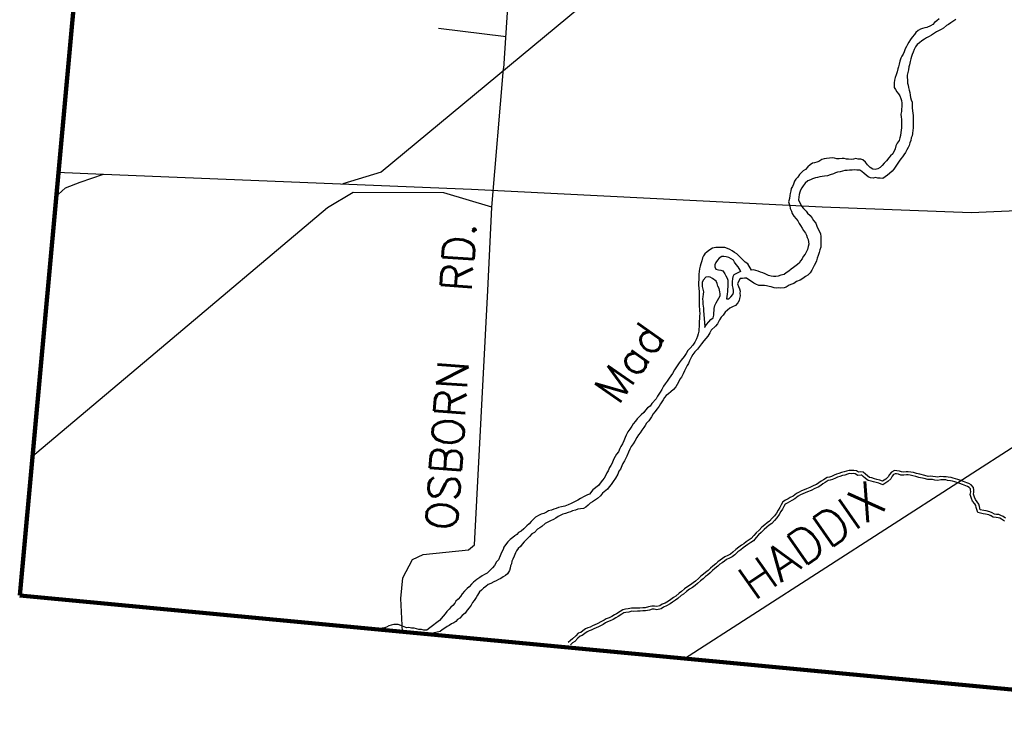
# Model space of a CAD drawing. Header units: feet. Extents: x 1615653 to 1618118, y 708897 to 711917.
# Tile 5 of 183: x 1618041.95 to 1618048.14, y 710516.72 to 710521.05. Entities that reach past the tile are written whole.
import ezdxf

# ---------------------------------------------------------------- set-up
doc = ezdxf.new("R2010")
doc.units = ezdxf.units.FT
doc.header["$LTSCALE"] = 20
doc.header["$MEASUREMENT"] = 0
doc.layers.add('30_COUNTY_BORDER', color=6, linetype='Continuous', lineweight=100)
for name, color, linetype in [('35_INTERSTATE_ROADS', 130, 'Continuous'), ('36_MAJOR_ROADS', 130, 'Continuous'), ('37_MINOR_ROADS', 130, 'Continuous'), ('58_MAJOR_WATER', 170, 'Continuous'), ('59_WATER_NAMES', 130, 'Continuous'), ('ROAD-TEXT', 2, 'Continuous')]:
    doc.layers.add(name, color=color, linetype=linetype)
doc.styles.get("Standard").update_dxf_attribs({"font": 'simplex.shx'})

msp = doc.modelspace()

# ---------------------------------------------------------------- linework, layer by layer
at = {"layer": '30_COUNTY_BORDER', "linetype": 'Continuous'}
for points in [[(1618042.36197, 710521.90338), (1618041.95161, 710517.43787)], [(1618042.36197, 710521.90338), (1618041.95161, 710517.43787)], [(1618041.95161, 710517.43787), (1618049.4893, 710516.72237)], [(1618041.95161, 710517.43787), (1618049.4893, 710516.72237)]]:
    msp.add_lwpolyline(points, dxfattribs=at)
at = {"layer": '35_INTERSTATE_ROADS', "linetype": 'Continuous'}
for points in [[(1618042.18498, 710520.0977), (1618042.4785, 710520.08379)], [(1618042.2399, 710519.99756), (1618042.33113, 710520.03365)], [(1618042.33113, 710520.03365), (1618042.4785, 710520.08379)], [(1618042.4785, 710520.08379), (1618044.7924, 710519.99054)], [(1618042.17016, 710519.93644), (1618042.2399, 710519.99756)], [(1618044.7924, 710519.99054), (1618046.99501, 710519.87824)], [(1618047.9334, 710519.84415), (1618049.45628, 710519.91133)], [(1618046.99501, 710519.87824), (1618047.9334, 710519.84415)]]:
    msp.add_lwpolyline(points, dxfattribs=at)
at = {"layer": '36_MAJOR_ROADS', "linetype": 'Continuous'}
for points in [[(1618048.31817, 710523.11522), (1618046.83282, 710522.11357), (1618046.28344, 710521.7211), (1618045.54358, 710521.19237), (1618044.22378, 710520.0961), (1618043.98216, 710520.02337)], [(1618044.91915, 710519.87805), (1618044.99308, 710520.74826)], [(1618044.91915, 710519.87805), (1618044.61873, 710519.96627), (1618044.04794, 710519.96907), (1618043.88558, 710519.87315), (1618042.80234, 710518.96001), (1618042.01976, 710518.3001)], [(1618044.35889, 710517.20925), (1618044.34784, 710517.41917), (1618044.35972, 710517.54794), (1618044.42018, 710517.66245), (1618044.4876, 710517.69594), (1618044.77383, 710517.72486), (1618044.81129, 710517.75533), (1618044.89522, 710519.35266), (1618044.91915, 710519.87805)], [(1618046.13021, 710517.04111), (1618048.27816, 710518.42336), (1618048.70775, 710518.69981), (1618049.83259, 710518.66493), (1618050.57674, 710518.75883), (1618050.9889, 710518.52942), (1618051.41051, 710518.48233), (1618052.13485, 710518.47685), (1618052.68485, 710518.48279), (1618052.84583, 710518.42172), (1618053.38939, 710518.34508)]]:
    msp.add_lwpolyline(points, dxfattribs=at)
at = {"layer": '37_MINOR_ROADS', "linetype": 'Continuous'}
for points in [[(1618044.63145, 710522.55803), (1618044.50145, 710521.23203), (1618045.01935, 710521.16562), (1618044.99308, 710520.74826)], [(1618045.00973, 710520.94648), (1618044.58411, 710521.00023)]]:
    msp.add_lwpolyline(points, dxfattribs=at)
at = {"layer": '58_MAJOR_WATER', "linetype": 'Continuous'}
for points in [[(1618047.73178, 710521.0596), (1618047.71653, 710521.0468), (1618047.70233, 710521.03705), (1618047.69208, 710521.0242), (1618047.67693, 710521.01645), (1618047.65368, 710521.00585), (1618047.64063, 710521.0031), (1618047.62753, 710521.0003), (1618047.61443, 710520.99555), (1618047.60028, 710520.98775), (1618047.58498, 710520.974), (1618047.57573, 710520.96115), (1618047.56243, 710520.94435), (1618047.55213, 710520.9295), (1618047.54178, 710520.91265), (1618047.53253, 710520.89875), (1618047.52528, 710520.88585), (1618047.51798, 710520.87095), (1618047.51063, 710520.85205), (1618047.50443, 710520.83915), (1618047.49713, 710520.82525), (1618047.49088, 710520.8123), (1618047.48458, 710520.7944), (1618047.47918, 710520.77445), (1618047.47488, 710520.75845), (1618047.47068, 710520.7455), (1618047.46833, 710520.7265), (1618047.46198, 710520.7086), (1618047.45463, 710520.69065), (1618047.45138, 710520.6757), (1618047.44908, 710520.6587), (1618047.44778, 710520.6437), (1618047.44953, 710520.6296), (1618047.45628, 710520.61545), (1618047.46508, 710520.60225), (1618047.47688, 710520.589), (1618047.48363, 710520.57585), (1618047.49038, 710520.5607), (1618047.49418, 710520.5476), (1618047.49783, 710520.5295), (1618047.49748, 710520.51045), (1618047.49518, 710520.49245)], [(1618047.83693, 710521.05665), (1618047.81768, 710521.043), (1618047.80448, 710521.0342), (1618047.79028, 710521.02445), (1618047.77713, 710521.01765), (1618047.75978, 710521.00095), (1618047.74463, 710520.9932), (1618047.73048, 710520.9864), (1618047.71533, 710520.97865), (1618047.70213, 710520.9699), (1618047.68288, 710520.9582), (1618047.66868, 710520.94945), (1618047.65253, 710520.9417), (1618047.63933, 710520.93195), (1618047.62213, 710520.9222), (1618047.60688, 710520.91045), (1618047.59263, 710520.8987), (1618047.58238, 710520.88385), (1618047.57408, 710520.86795), (1618047.56773, 710520.85), (1618047.56248, 710520.8371), (1618047.55823, 710520.82415), (1618047.55293, 710520.8082), (1618047.54968, 710520.7932), (1618047.54528, 710520.77225), (1618047.54103, 710520.7583), (1618047.53868, 710520.73925), (1618047.53438, 710520.7223), (1618047.53108, 710520.70535), (1618047.52983, 710520.6923), (1618047.53153, 710520.67625), (1618047.53318, 710520.65615), (1618047.53593, 710520.6431), (1618047.53968, 710520.628), (1618047.54243, 710520.6129), (1618047.54618, 710520.5978), (1618047.54888, 710520.5817), (1618047.55158, 710520.5656), (1618047.55633, 710520.5505), (1618047.56108, 710520.53635), (1618047.56178, 710520.5203), (1618047.56248, 710520.50125), (1618047.56413, 710520.4832), (1618047.56688, 710520.4681), (1618047.56858, 710520.45305), (1618047.56833, 710520.438), (1618047.56803, 710520.42195), (1618047.56868, 710520.4019)], [(1618047.49518, 710520.49245), (1618047.49388, 710520.47745), (1618047.49158, 710520.46045), (1618047.49228, 710520.4434), (1618047.49403, 710520.4303), (1618047.49473, 710520.41225), (1618047.49438, 710520.3942), (1618047.49508, 710520.37615), (1618047.49278, 710520.36015), (1618047.49053, 710520.34515), (1618047.48823, 710520.32815), (1618047.48493, 710520.3132), (1618047.47963, 710520.29625), (1618047.46728, 710520.27845), (1618047.45998, 710520.2615), (1618047.45463, 710520.24455), (1618047.44003, 710520.21175), (1618047.42478, 710520.199), (1618047.41553, 710520.18615), (1618047.40113, 710520.16735), (1618047.38488, 710520.1526), (1618047.37258, 710520.1388), (1618047.36033, 710520.126), (1618047.34518, 710520.11825), (1618047.32903, 710520.1135), (1618047.31508, 710520.1168), (1618047.29823, 710520.1261), (1618047.28148, 710520.14245), (1618047.26773, 710520.15875), (1618047.25198, 710520.17405), (1618047.23903, 710520.1783), (1618047.22303, 710520.1786), (1618047.20803, 710520.18185), (1618047.19298, 710520.17915), (1618047.17993, 710520.17735), (1618047.16188, 710520.1787), (1618047.14888, 710520.1789), (1618047.13493, 710520.1822), (1618047.12188, 710520.1824), (1618047.10278, 710520.17975), (1618047.08878, 710520.18), (1618047.07383, 710520.1853), (1618047.06083, 710520.18655), (1618047.04178, 710520.18485), (1618047.02368, 710520.1822), (1618047.00963, 710520.18045), (1618046.99453, 710520.1757), (1618046.97528, 710520.164), (1618046.96218, 710520.16025), (1618046.94808, 710520.1565), (1618046.93498, 710520.1527), (1618046.92083, 710520.14395), (1618046.90653, 710520.13015), (1618046.89023, 710520.11445), (1618046.87703, 710520.10465), (1618046.85458, 710520.082), (1618046.84228, 710520.0662), (1618046.83103, 710520.05335), (1618046.82273, 710520.03945), (1618046.81543, 710520.02255), (1618046.80913, 710520.00765), (1618046.80188, 710519.99475), (1618046.79863, 710519.97875), (1618046.79433, 710519.9638), (1618046.79208, 710519.9508), (1618046.78973, 710519.9308), (1618046.78748, 710519.9168), (1618046.78533, 710519.9098)], [(1618047.56868, 710520.4019), (1618047.56843, 710520.38685), (1618047.56818, 710520.37385), (1618047.56593, 710520.35985), (1618047.56358, 710520.33985), (1618047.56128, 710520.32485), (1618047.55603, 710520.3119), (1618047.55273, 710520.29595), (1618047.54748, 710520.281), (1618047.54218, 710520.26505), (1618047.53693, 710520.2511), (1618047.52863, 710520.2372), (1618047.51933, 710520.22135), (1618047.51008, 710520.2065), (1618047.50078, 710520.1926), (1618047.49153, 710520.17975), (1618047.48028, 710520.1669), (1618047.47203, 710520.15405), (1618047.46378, 710520.14115), (1618047.45558, 710520.12825), (1618047.44733, 710520.1154), (1618047.43508, 710520.1026), (1618047.41978, 710520.0878), (1618047.40658, 710520.07905), (1618047.39238, 710520.06825), (1618047.37813, 710520.0565), (1618047.36113, 710520.0588), (1618047.34613, 710520.0601), (1618047.33213, 710520.06335), (1618047.31708, 710520.0596), (1618047.29903, 710520.06095), (1618047.28613, 710520.0682), (1618047.27228, 710520.07745), (1618047.25943, 710520.0877), (1618047.24568, 710520.102), (1618047.23178, 710520.10925), (1618047.21478, 710520.10955), (1618047.19873, 710520.11085), (1618047.18473, 710520.1101), (1618047.16768, 710520.1094), (1618047.15263, 710520.1077), (1618047.13858, 710520.10695), (1618047.12443, 710520.1022), (1618047.10938, 710520.09845), (1618047.09328, 710520.09675), (1618047.08018, 710520.09195), (1618047.06708, 710520.08615), (1618047.04588, 710520.07955), (1618047.02978, 710520.0738), (1618047.01068, 710520.07215), (1618046.99563, 710520.0704), (1618046.98158, 710520.06865), (1618046.96748, 710520.0639), (1618046.95438, 710520.06115), (1618046.93623, 710520.05445), (1618046.92213, 710520.0497), (1618046.90693, 710520.04195), (1618046.88968, 710520.02725), (1618046.87733, 710520.0114), (1618046.86808, 710519.99855), (1618046.85983, 710519.98365), (1618046.85558, 710519.9707), (1618046.85233, 710519.95675), (1618046.84903, 710519.94075), (1618046.84668, 710519.92275)], [(1618046.84668, 710519.92275), (1618046.86703, 710519.8833), (1618046.87778, 710519.86805), (1618046.89453, 710519.8517), (1618046.90428, 710519.8385), (1618046.92008, 710519.8242), (1618046.93383, 710519.8089), (1618046.94258, 710519.7937), (1618046.95528, 710519.77745), (1618046.96193, 710519.75725), (1618046.96868, 710519.7421), (1618046.97838, 710519.7239), (1618046.98513, 710519.7087), (1618046.98788, 710519.69365), (1618046.98853, 710519.6766), (1618046.98728, 710519.66055), (1618046.98693, 710519.64255), (1618046.98663, 710519.6255), (1618046.98233, 710519.60955), (1618046.97703, 710519.5916), (1618046.97068, 710519.57365), (1618046.96533, 710519.5557), (1618046.96108, 710519.54075), (1618046.95478, 710519.5258), (1618046.94648, 710519.51095), (1618046.94028, 710519.498), (1618046.93198, 710519.48215), (1618046.92063, 710519.4653), (1618046.90533, 710519.45055), (1618046.89113, 710519.44075), (1618046.87388, 710519.42805), (1618046.85768, 710519.4193), (1618046.83448, 710519.4097), (1618046.81823, 710519.39795), (1618046.80513, 710519.3932), (1618046.78898, 710519.38645), (1618046.77073, 710519.37475), (1618046.75663, 710519.371), (1618046.73653, 710519.36835), (1618046.72353, 710519.3706), (1618046.70748, 710519.3689), (1618046.69448, 710519.37015), (1618046.67558, 710519.3765), (1618046.66258, 710519.37875), (1618046.64563, 710519.38205), (1618046.63263, 710519.3843), (1618046.61758, 710519.38455), (1618046.59758, 710519.3859), (1618046.57868, 710519.3943), (1618046.56578, 710519.40055), (1618046.55093, 710519.4098), (1618046.53608, 710519.4211), (1618046.52123, 710519.4304), (1618046.50823, 710519.43165), (1618046.49518, 710519.42985), (1618046.48113, 710519.4291), (1618046.46978, 710519.4103), (1618046.46353, 710519.39635), (1618046.46923, 710519.3792), (1618046.47693, 710519.36305), (1618046.47973, 710519.34995), (1618046.47948, 710519.33695), (1618046.48018, 710519.31985), (1618046.47688, 710519.3039), (1618046.47463, 710519.2909), (1618046.46633, 710519.275), (1618046.45203, 710519.25825), (1618046.43183, 710519.25055), (1618046.41468, 710519.24285), (1618046.40038, 710519.2291), (1618046.38718, 710519.2173), (1618046.37283, 710519.1995), (1618046.36053, 710519.1857), (1618046.35123, 710519.16985), (1618046.33878, 710519.145), (1618046.32648, 710519.1302), (1618046.29793, 710519.10365), (1618046.29063, 710519.0877), (1618046.27723, 710519.0669), (1618046.26498, 710519.0521), (1618046.25263, 710519.0363), (1618046.23728, 710519.0175), (1618046.22398, 710519.0017), (1618046.21168, 710518.9859), (1618046.19633, 710518.96815), (1618046.18303, 710518.95235), (1618046.17473, 710518.93745), (1618046.16848, 710518.9235), (1618046.16223, 710518.9106), (1618046.15593, 710518.8957), (1618046.14668, 710518.8818), (1618046.13838, 710518.8649), (1618046.13003, 710518.84905), (1618046.12168, 710518.83015), (1618046.11228, 710518.80825), (1618046.10103, 710518.7954), (1618046.09268, 710518.77755), (1618046.08443, 710518.76265), (1618046.07613, 710518.74775), (1618046.06078, 710518.731), (1618046.04453, 710518.71725)], [(1618046.78533, 710519.9098), (1618046.79293, 710519.8856), (1618046.79463, 710519.86955), (1618046.80233, 710519.85235), (1618046.80813, 710519.83825), (1618046.81783, 710519.821), (1618046.83253, 710519.8047), (1618046.84333, 710519.7915), (1618046.85203, 710519.7743), (1618046.85983, 710519.7611), (1618046.87058, 710519.7459), (1618046.87933, 710519.7307), (1618046.89103, 710519.71445), (1618046.89683, 710519.7013), (1618046.90158, 710519.6872), (1618046.90733, 710519.67405), (1618046.91008, 710519.65895), (1618046.91183, 710519.6449), (1618046.90853, 710519.6289), (1618046.90323, 710519.61095), (1618046.89593, 710519.59505), (1618046.88868, 710519.58215), (1618046.87738, 710519.5663), (1618046.87013, 710519.5534), (1618046.86083, 710519.53955), (1618046.85158, 710519.5247), (1618046.83328, 710519.50995), (1618046.81498, 710519.49725), (1618046.80083, 710519.4885), (1618046.78658, 710519.47575), (1618046.76933, 710519.464), (1618046.75613, 710519.45425), (1618046.73598, 710519.4496), (1618046.71988, 710519.44385), (1618046.70578, 710519.4421), (1618046.68978, 710519.4424), (1618046.67473, 710519.44265), (1618046.65883, 710519.44795), (1618046.63793, 710519.45735), (1618046.62303, 710519.46465), (1618046.60908, 710519.4689), (1618046.59418, 710519.4752), (1618046.57923, 710519.4795), (1618046.56528, 710519.48375), (1618046.55223, 710519.48195), (1618046.52788, 710519.5215), (1618046.51303, 710519.5308), (1618046.49828, 710519.5461), (1618046.48548, 710519.55835), (1618046.47168, 710519.57165), (1618046.45888, 710519.5829), (1618046.44503, 710519.5932), (1618046.43018, 710519.60345), (1618046.41528, 710519.61075), (1618046.40138, 710519.617), (1618046.38448, 710519.62435), (1618046.37043, 710519.6246), (1618046.34738, 710519.624), (1618046.32833, 710519.62335), (1618046.30723, 710519.61875), (1618046.28898, 710519.60805), (1618046.27373, 710519.59625), (1618046.25948, 710519.5845), (1618046.25023, 710519.57065), (1618046.24398, 710519.5577), (1618046.23968, 710519.53975), (1618046.23333, 710519.5218), (1618046.22903, 710519.50685), (1618046.22473, 710519.4889), (1618046.22243, 710519.4739), (1618046.22113, 710519.4569), (1618046.22173, 710519.4348), (1618046.22053, 710519.4218), (1618046.21918, 710519.4048), (1618046.21888, 710519.38675), (1618046.22218, 710519.3476), (1618046.22278, 710519.32455), (1618046.22253, 710519.3115), (1618046.22208, 710519.28545), (1618046.22348, 710519.25335), (1618046.22518, 710519.23725), (1618046.22593, 710519.2232), (1618046.22673, 710519.21015), (1618046.22438, 710519.19115), (1618046.22513, 710519.1771), (1618046.22378, 710519.1581), (1618046.22343, 710519.13905), (1618046.22073, 710519.099), (1618046.21638, 710519.08205), (1618046.21313, 710519.06705), (1618046.20578, 710519.04915), (1618046.19638, 710519.02825), (1618046.18303, 710519.00945), (1618046.16668, 710518.9917), (1618046.15238, 710518.97695), (1618046.14103, 710518.9581), (1618046.12763, 710518.9383), (1618046.10923, 710518.91655), (1618046.09688, 710518.89875), (1618046.08863, 710518.88585), (1618046.07628, 710518.86705)], [(1618046.48488, 710519.46915), (1618046.48008, 710519.48225), (1618046.46843, 710519.50155), (1618046.45468, 710519.5168), (1618046.44588, 710519.531), (1618046.43813, 710519.5442), (1618046.42428, 710519.55345), (1618046.40838, 710519.56175), (1618046.39343, 710519.56605), (1618046.37843, 710519.5673), (1618046.36438, 710519.56655), (1618046.34918, 710519.5568), (1618046.33893, 710519.54395), (1618046.32668, 710519.53015), (1618046.32138, 710519.5152), (1618046.32213, 710519.50215), (1618046.32788, 710519.48705), (1618046.34383, 710519.48275), (1618046.35883, 710519.48145), (1618046.37178, 710519.4772), (1618046.38348, 710519.45895), (1618046.39123, 710519.4448), (1618046.39803, 710519.43165), (1618046.40278, 710519.4185), (1618046.40248, 710519.39945), (1618046.40208, 710519.3774), (1618046.40178, 710519.3614), (1618046.40153, 710519.34735), (1618046.39923, 710519.33035), (1618046.39693, 710519.31535), (1618046.39568, 710519.30135), (1618046.40868, 710519.3001), (1618046.42098, 710519.31395), (1618046.43423, 710519.3277), (1618046.43948, 710519.34065), (1618046.43868, 710519.3537), (1618046.43693, 710519.36775), (1618046.43323, 710519.3839), (1618046.43248, 710519.3969), (1618046.43268, 710519.40995), (1618046.43403, 710519.42695), (1618046.43628, 710519.44095), (1618046.44253, 710519.4539), (1618046.48393, 710519.4742)], [(1618046.2565, 710519.12351), (1618046.25823, 710519.1234), (1618046.26953, 710519.14025), (1618046.28288, 710519.15605), (1618046.29718, 710519.1718), (1618046.31038, 710519.1826), (1618046.31568, 710519.19855), (1618046.31593, 710519.21255), (1618046.31623, 710519.2276), (1618046.31643, 710519.24065), (1618046.32078, 710519.2586), (1618046.32913, 710519.2765), (1618046.33838, 710519.29035), (1618046.34668, 710519.30525), (1618046.35393, 710519.31915), (1618046.35518, 710519.33215), (1618046.35238, 710519.34525), (1618046.34773, 710519.36535), (1618046.34103, 710519.38155), (1618046.33528, 710519.39665), (1618046.32953, 710519.4118), (1618046.30678, 710519.42825), (1618046.29293, 710519.43655), (1618046.27893, 710519.4388), (1618046.26488, 710519.43705), (1618046.24848, 710519.4183), (1618046.24223, 710519.40435), (1618046.24198, 710519.39135), (1618046.24178, 710519.3783), (1618046.24548, 710519.3622), (1618046.25023, 710519.3461), (1618046.24893, 710519.33005), (1618046.24563, 710519.3141), (1618046.24338, 710519.3001), (1618046.24508, 710519.28505), (1618046.24678, 710519.26795), (1618046.24858, 710519.2549), (1618046.25033, 710519.24185), (1618046.25108, 710519.2278), (1618046.25108, 710519.2288)], [(1618046.25105, 710519.22824), (1618046.25904, 710519.12461), (1618046.25743, 710519.1257)], [(1618046.07628, 710518.86705), (1618046.06703, 710518.8542), (1618046.05558, 710518.83135), (1618046.04533, 710518.8175), (1618046.03503, 710518.80265), (1618046.02068, 710518.78485), (1618046.00933, 710518.767), (1618045.99808, 710518.75315), (1618045.98868, 710518.7323), (1618045.97838, 710518.71545), (1618045.96913, 710518.70255), (1618045.96088, 710518.6897), (1618045.95153, 710518.6728), (1618045.92498, 710518.6442), (1618045.91568, 710518.62735), (1618045.89843, 710518.61565), (1618045.88613, 710518.6018), (1618045.87488, 710518.588), (1618045.85858, 710518.57225), (1618045.83208, 710518.54665), (1618045.82178, 710518.5328), (1618045.80843, 710518.515), (1618045.79918, 710518.50215), (1618045.78783, 710518.4823), (1618045.77448, 710518.4655), (1618045.76308, 710518.44365), (1618045.75783, 710518.4307), (1618045.74843, 710518.40885), (1618045.74008, 710518.39095), (1618045.72978, 710518.3741), (1618045.72348, 710518.36015), (1618045.71513, 710518.34025), (1618045.70383, 710518.32445), (1618045.69553, 710518.30955), (1618045.68518, 710518.2917), (1618045.67678, 710518.2688), (1618045.66848, 710518.2539), (1618045.66023, 710518.241), (1618045.64988, 710518.22115), (1618045.64158, 710518.20725), (1618045.63423, 710518.18835), (1618045.62498, 710518.1745), (1618045.61473, 710518.16165), (1618045.60038, 710518.14285), (1618045.58908, 710518.129), (1618045.55453, 710518.10055), (1618045.53403, 710518.0749), (1618045.52093, 710518.0701), (1618045.49968, 710518.05845), (1618045.47738, 710518.04585), (1618045.45918, 710518.03715), (1618045.43493, 710518.02455), (1618045.41773, 710518.01485), (1618045.39953, 710518.00715), (1618045.37738, 710517.9995), (1618045.35723, 710517.99485), (1618045.33808, 710517.9892), (1618045.32398, 710517.98345), (1618045.30888, 710517.9787), (1618045.29373, 710517.97395), (1618045.27663, 710517.96825), (1618045.26243, 710517.9605), (1618045.24628, 710517.95275), (1618045.23018, 710517.94805), (1618045.21703, 710517.94225), (1618045.19378, 710517.92965), (1618045.17943, 710517.91385), (1618045.16623, 710517.9031), (1618045.15393, 710517.88725), (1618045.13968, 710517.8745), (1618045.12028, 710517.8558), (1618045.10303, 710517.8421), (1618045.08783, 710517.83335), (1618045.07758, 710517.8205), (1618045.06443, 710517.8127), (1618045.05118, 710517.8019), (1618045.03493, 710517.78915), (1618045.02068, 710517.7754), (1618045.00528, 710517.75565), (1618044.99598, 710517.74075), (1618044.98973, 710517.72585), (1618044.98038, 710517.70795), (1618044.97198, 710517.68705), (1618044.96048, 710517.6612), (1618044.94923, 710517.64835), (1618044.93683, 710517.62655), (1618044.92353, 710517.61075), (1618044.90923, 710517.59695), (1618044.88988, 710517.57825), (1618044.87268, 710517.56855), (1618044.85853, 710517.5618), (1618044.84328, 710517.55105), (1618044.82603, 710517.5373), (1618044.80468, 710517.52165), (1618044.79243, 710517.50885), (1618044.77708, 710517.4911), (1618044.76388, 710517.4803), (1618044.74858, 710517.46455), (1618044.73323, 710517.44675), (1618044.72188, 710517.43095), (1618044.70758, 710517.41415)], [(1618046.04453, 710518.71725), (1618046.03028, 710518.70445), (1618046.01608, 710518.6947), (1618046.00483, 710518.6819), (1618045.99553, 710518.667), (1618045.98828, 710518.6541), (1618045.98003, 710518.6412), (1618045.97073, 710518.62635), (1618045.95943, 710518.6095), (1618045.94508, 710518.59175), (1618045.93383, 710518.5779), (1618045.92348, 710518.56005), (1618045.90598, 710518.5343), (1618045.89268, 710518.5195), (1618045.88238, 710518.50465), (1618045.87513, 710518.49175), (1618045.86288, 710518.47695), (1618045.85153, 710518.4591), (1618045.84128, 710518.44625), (1618045.83093, 710518.4294), (1618045.81753, 710518.4066), (1618045.80723, 710518.39075), (1618045.79588, 710518.3729), (1618045.78753, 710518.356), (1618045.77818, 710518.3371), (1618045.76873, 710518.31325), (1618045.76043, 710518.29635), (1618045.75318, 710518.28245), (1618045.74283, 710518.2656), (1618045.73758, 710518.25165), (1618045.72918, 710518.23075), (1618045.71693, 710518.21795), (1618045.71058, 710518.2), (1618045.69613, 710518.1742), (1618045.68273, 710518.1544), (1618045.67038, 710518.13555), (1618045.65608, 710518.1208), (1618045.64578, 710518.10495), (1618045.61523, 710518.0794), (1618045.60293, 710518.0626), (1618045.58358, 710518.0459), (1618045.56533, 710518.0332), (1618045.55218, 710518.02545), (1618045.53698, 710518.0177), (1618045.52473, 710518.00485), (1618045.51048, 710517.9931), (1618045.49533, 710517.98435), (1618045.47623, 710517.9827), (1618045.46013, 710517.97895), (1618045.44503, 710517.97425), (1618045.42688, 710517.96855), (1618045.41378, 710517.96275), (1618045.39868, 710517.95905), (1618045.38253, 710517.9533), (1618045.36543, 710517.9486), (1618045.33713, 710517.9341), (1618045.32088, 710517.92335), (1618045.30668, 710517.9146), (1618045.28853, 710517.9059), (1618045.27133, 710517.8972), (1618045.25513, 710517.88945), (1618045.23378, 710517.8698), (1618045.22063, 710517.863), (1618045.20643, 710517.85325), (1618045.18803, 710517.8335), (1618045.17083, 710517.8248), (1618045.15548, 710517.80805), (1618045.14018, 710517.7913), (1618045.12183, 710517.77355), (1618045.11053, 710517.75975), (1618045.10028, 710517.7449), (1618045.08503, 710517.73315), (1618045.07473, 710517.7173), (1618045.06848, 710517.70435), (1618045.05908, 710517.6845), (1618045.05073, 710517.6656), (1618045.04448, 710517.65265), (1618045.04223, 710517.63665), (1618045.03698, 710517.62375), (1618045.03573, 710517.6097), (1618045.03043, 710517.5938), (1618045.01903, 710517.57395), (1618045.00583, 710517.56315), (1618044.99063, 710517.5554), (1618044.97543, 710517.54465), (1618044.96228, 710517.53885), (1618044.94708, 710517.5291), (1618044.93198, 710517.5234), (1618044.91378, 710517.5137), (1618044.89558, 710517.506), (1618044.88133, 710517.4942), (1618044.86813, 710517.48245), (1618044.85488, 710517.47165), (1618044.84163, 710517.45985), (1618044.83028, 710517.44), (1618044.82098, 710517.42515), (1618044.80763, 710517.40535), (1618044.79738, 710517.3925), (1618044.78908, 710517.3776), (1618044.77773, 710517.36075), (1618044.76548, 710517.34595)], [(1618048.06378, 710517.95695), (1618048.04983, 710517.96225), (1618048.02788, 710517.96865), (1618048.01193, 710517.97095), (1618047.98998, 710517.97635), (1618047.98428, 710517.9955), (1618047.98158, 710518.0106), (1618047.97078, 710518.0248), (1618047.95903, 710518.04005), (1618047.95428, 710518.0542), (1618047.94763, 710518.07335), (1618047.94988, 710518.08635), (1618047.94913, 710518.1014), (1618047.94838, 710518.11545), (1618047.93263, 710518.13175), (1618047.91878, 710518.14005), (1618047.90583, 710518.1453), (1618047.88493, 710518.1537), (1618047.86803, 710518.159), (1618047.84908, 710518.16635), (1618047.83513, 710518.1706), (1618047.82018, 710518.1749), (1618047.80723, 710518.17815), (1618047.78823, 710518.1805), (1618047.77528, 710518.18375), (1618047.75823, 710518.18305), (1618047.74123, 710518.18535), (1618047.72113, 710518.1807), (1618047.70813, 710518.18195), (1618047.69213, 710518.18525), (1618047.67813, 710518.1865), (1618047.66208, 710518.1858), (1618047.64218, 710518.19215), (1618047.60923, 710518.19875), (1618047.58928, 710518.20415), (1618047.57033, 710518.2095), (1618047.55238, 710518.2128), (1618047.53738, 710518.2151), (1618047.52433, 710518.21435), (1618047.50928, 710518.2126), (1618047.49528, 710518.21385), (1618047.48133, 710518.2191), (1618047.46533, 710518.2214), (1618047.45133, 710518.22165), (1618047.43113, 710518.213), (1618047.41983, 710518.1982), (1618047.41153, 710518.1823), (1618047.39628, 710518.16855), (1618047.37498, 710518.1549), (1618047.35808, 710518.1612), (1618047.34013, 710518.16555), (1618047.32518, 710518.1708), (1618047.30823, 710518.17615), (1618047.29423, 710518.1784), (1618047.28043, 710518.18865), (1618047.26758, 710518.1999), (1618047.25378, 710518.2132), (1618047.23978, 710518.21345), (1618047.22473, 710518.21175), (1618047.21183, 710518.22), (1618047.19588, 710518.2233), (1618047.18083, 710518.22255), (1618047.16478, 710518.22285), (1618047.14873, 710518.2191), (1618047.13358, 710518.21335), (1618047.11848, 710518.21065), (1618047.10133, 710518.20395), (1618047.08523, 710518.1992), (1618047.07208, 710518.19245), (1618047.05493, 710518.1847), (1618047.04183, 710518.18095), (1618047.02673, 710518.1782), (1618047.00443, 710518.1636), (1618046.98928, 710518.15585), (1618046.97503, 710518.14505), (1618046.96083, 710518.1353), (1618046.94268, 710518.1276), (1618046.91843, 710518.116), (1618046.89723, 710518.1074), (1618046.88208, 710518.10165), (1618046.86693, 710518.0949), (1618046.85078, 710518.08715), (1618046.83458, 710518.07845), (1618046.81323, 710518.0608), (1618046.79503, 710518.0521), (1618046.78188, 710518.0443), (1618046.76468, 710518.0356), (1618046.74943, 710518.02485), (1618046.73808, 710518.006), (1618046.72983, 710517.9911), (1618046.71848, 710517.97425), (1618046.70913, 710517.9554), (1618046.69678, 710517.93755), (1618046.68148, 710517.9228), (1618046.66513, 710517.90505), (1618046.65093, 710517.8943), (1618046.63468, 710517.88155), (1618046.61738, 710517.86685), (1618046.59898, 710517.8481), (1618046.58168, 710517.8314), (1618046.56633, 710517.8146)], [(1618048.05667, 710517.93825), (1618048.04347, 710517.94327), (1618048.02363, 710517.94905), (1618048.0081, 710517.95129), (1618047.97408, 710517.95966), (1618047.96479, 710517.99087), (1618047.96274, 710518.00233), (1618047.9549, 710518.01264), (1618047.94114, 710518.0305), (1618047.93535, 710518.04773), (1618047.92704, 710518.07167), (1618047.92979, 710518.08757), (1618047.92915, 710518.10037), (1618047.9288, 710518.10692), (1618047.92008, 710518.11595), (1618047.90983, 710518.1221), (1618047.89834, 710518.12675), (1618047.8782, 710518.13485), (1618047.86141, 710518.14011), (1618047.84254, 710518.14743), (1618047.82945, 710518.15142), (1618047.81498, 710518.15558), (1618047.80355, 710518.15845), (1618047.78455, 710518.1608), (1618047.77321, 710518.16365), (1618047.75729, 710518.16299), (1618047.74217, 710518.16504), (1618047.72246, 710518.16048), (1618047.70514, 710518.16214), (1618047.68921, 710518.16543), (1618047.67767, 710518.16646), (1618047.65939, 710518.16566), (1618047.63716, 710518.17276), (1618047.60465, 710518.17927), (1618047.58395, 710518.18487), (1618047.56579, 710518.19), (1618047.54905, 710518.19307), (1618047.53643, 710518.19501), (1618047.52606, 710518.19441), (1618047.50955, 710518.19249), (1618047.49078, 710518.19417), (1618047.47632, 710518.19961), (1618047.46372, 710518.20142), (1618047.45526, 710518.20157), (1618047.44383, 710518.19668), (1618047.43676, 710518.18742), (1618047.42759, 710518.16985), (1618047.40845, 710518.15259), (1618047.37736, 710518.13267), (1618047.35221, 710518.14204), (1618047.33444, 710518.14635), (1618047.31885, 710518.15182), (1618047.30361, 710518.15663), (1618047.28623, 710518.15943), (1618047.26786, 710518.17307), (1618047.25404, 710518.18516), (1618047.24556, 710518.19334), (1618047.24073, 710518.19343), (1618047.21993, 710518.19108), (1618047.20416, 710518.20116), (1618047.19432, 710518.2032), (1618047.18114, 710518.20254), (1618047.1669, 710518.2028), (1618047.15458, 710518.19993), (1618047.13893, 710518.19399), (1618047.12393, 710518.1913), (1618047.10781, 710518.18501), (1618047.09269, 710518.18055), (1618047.08077, 710518.17443), (1618047.06183, 710518.16587), (1618047.04638, 710518.16145), (1618047.03429, 710518.15925), (1618047.01449, 710518.14628), (1618046.99995, 710518.13884), (1618046.98673, 710518.12883), (1618046.97049, 710518.11767), (1618046.9509, 710518.10936), (1618046.92651, 710518.09769), (1618046.90454, 710518.08878), (1618046.8897, 710518.08315), (1618046.87533, 710518.07674), (1618046.85984, 710518.06931), (1618046.84579, 710518.06177), (1618046.82407, 710518.04381), (1618046.80446, 710518.03444), (1618046.7915, 710518.02675), (1618046.77501, 710518.01841), (1618046.76439, 710518.01093), (1618046.7554, 710517.99599), (1618046.7469, 710517.98065), (1618046.73581, 710517.96417), (1618046.7264, 710517.94521), (1618046.71209, 710517.92453), (1618046.69579, 710517.90881), (1618046.67863, 710517.89018), (1618046.66314, 710517.87846), (1618046.64733, 710517.86605), (1618046.63102, 710517.85219), (1618046.61306, 710517.8339), (1618046.59602, 710517.81744), (1618046.58109, 710517.80111)], [(1618048.14135, 710517.90385), (1618048.12309, 710517.91651), (1618048.11195, 710517.92236), (1618048.10172, 710517.92548), (1618048.09008, 710517.9266), (1618048.07199, 710517.92951), (1618048.05406, 710517.93946)], [(1618048.14833, 710517.92335), (1618048.13348, 710517.93365), (1618048.11958, 710517.94095), (1618048.10563, 710517.9452), (1618048.09263, 710517.94645), (1618048.07863, 710517.9487), (1618048.06378, 710517.95695)], [(1618046.56633, 710517.8146), (1618046.54998, 710517.79585), (1618046.53678, 710517.7861), (1618046.51753, 710517.7744), (1618046.50328, 710517.76265), (1618046.48808, 710517.7529), (1618046.47183, 710517.74015), (1618046.45253, 710517.72645), (1618046.43418, 710517.70875), (1618046.41893, 710517.698), (1618046.40378, 710517.68925), (1618046.38458, 710517.68055), (1618046.36933, 710517.6698), (1618046.35513, 710517.65905), (1618046.34093, 710517.6493), (1618046.32668, 710517.6365), (1618046.30938, 710517.6218), (1618046.29413, 710517.60905), (1618046.27883, 710517.59425), (1618046.26358, 710517.5815), (1618046.25038, 710517.5717), (1618046.23408, 710517.558), (1618046.21778, 710517.54325), (1618046.20048, 710517.5275), (1618046.18523, 710517.51675), (1618046.16903, 710517.50505), (1618046.15078, 710517.49435), (1618046.13048, 710517.47865), (1618046.11113, 710517.46195), (1618046.09693, 710517.4522), (1618046.07553, 710517.43355), (1618046.06233, 710517.42375), (1618046.04408, 710517.41205), (1618046.02988, 710517.4023), (1618046.00863, 710517.38965), (1618045.98948, 710517.38195), (1618045.97628, 710517.3722), (1618045.95713, 710517.3685), (1618045.94218, 710517.3708), (1618045.92513, 710517.3711), (1618045.90498, 710517.36545), (1618045.88388, 710517.3608), (1618045.86783, 710517.3601), (1618045.85078, 710517.3584), (1618045.83373, 710517.3587), (1618045.81068, 710517.35715), (1618045.79668, 710517.3584), (1618045.77753, 710517.3527), (1618045.75948, 710517.35105), (1618045.74238, 710517.34735), (1618045.72618, 710517.3376), (1618045.70283, 710517.322), (1618045.68968, 710517.3152), (1618045.67348, 710517.30445), (1618045.65628, 710517.29675), (1618045.63913, 710517.29005), (1618045.62498, 710517.2823), (1618045.60978, 710517.27355), (1618045.58248, 710517.259), (1618045.55218, 710517.2465), (1618045.53703, 710517.23875), (1618045.52293, 710517.234), (1618045.50878, 710517.22725), (1618045.49148, 710517.21455), (1618045.47828, 710517.20475), (1618045.46318, 710517.2), (1618045.44683, 710517.18325), (1618045.42748, 710517.16455), (1618045.41428, 710517.1548), (1618045.40003, 710517.142)], [(1618046.5814, 710517.80145), (1618046.56362, 710517.78106), (1618046.54794, 710517.76947), (1618046.52914, 710517.75805), (1618046.51508, 710517.74646), (1618046.49968, 710517.73658), (1618046.4838, 710517.72412), (1618046.46533, 710517.71101), (1618046.44696, 710517.69329), (1618046.42971, 710517.68113), (1618046.41293, 710517.67144), (1618046.39455, 710517.66311), (1618046.38113, 710517.65365), (1618046.36683, 710517.64282), (1618046.35332, 710517.63355), (1618046.33984, 710517.62143), (1618046.32227, 710517.6065), (1618046.30751, 710517.59417), (1618046.29221, 710517.57937), (1618046.27596, 710517.56578), (1618046.26278, 710517.556), (1618046.24723, 710517.54292), (1618046.23122, 710517.52844), (1618046.21302, 710517.51187), (1618046.19684, 710517.50047), (1618046.17996, 710517.48828), (1618046.162, 710517.47774), (1618046.14314, 710517.46316), (1618046.12336, 710517.44609), (1618046.1092, 710517.43636), (1618046.08808, 710517.41796), (1618046.0737, 710517.40728), (1618046.05514, 710517.39538), (1618046.04066, 710517.38544), (1618046.01753, 710517.37167), (1618045.99931, 710517.36434), (1618045.98452, 710517.35342), (1618045.95752, 710517.3482), (1618045.94047, 710517.35082), (1618045.92771, 710517.35105), (1618045.90983, 710517.34604), (1618045.88648, 710517.34089), (1618045.86926, 710517.34014), (1618045.8516, 710517.33838), (1618045.83422, 710517.33869), (1618045.81046, 710517.33709), (1618045.79871, 710517.33814), (1618045.78133, 710517.33296), (1618045.76251, 710517.33124), (1618045.74985, 710517.3285), (1618045.7369, 710517.32071), (1618045.71301, 710517.30475), (1618045.69983, 710517.29793), (1618045.68316, 710517.28687), (1618045.66401, 710517.2783), (1618045.64761, 710517.27189), (1618045.63477, 710517.26486), (1618045.61947, 710517.25605), (1618045.59102, 710517.24088), (1618045.56056, 710517.22832), (1618045.54482, 710517.22027), (1618045.53045, 710517.21543), (1618045.51909, 710517.21001), (1618045.50336, 710517.19846), (1618045.48749, 710517.18668), (1618045.47398, 710517.18243), (1618045.46094, 710517.16907), (1618045.44042, 710517.14925), (1618045.42693, 710517.13928), (1618045.41339, 710517.12712)], [(1618044.70758, 710517.41415), (1618044.69333, 710517.4024), (1618044.68608, 710517.3895), (1618044.67478, 710517.37365), (1618044.66158, 710517.36485), (1618044.65033, 710517.35205), (1618044.63703, 710517.33625), (1618044.62573, 710517.3214), (1618044.61448, 710517.30655), (1618044.58998, 710517.28095), (1618044.52898, 710517.23395), (1618044.51073, 710517.22025), (1618044.49263, 710517.21855), (1618044.47673, 710517.22385), (1618044.45968, 710517.22315), (1618044.44573, 710517.2284), (1618044.43078, 710517.2327), (1618044.41478, 710517.233), (1618044.39678, 710517.2353), (1618044.38273, 710517.23455), (1618044.37973, 710517.23565)], [(1618044.76548, 710517.34595), (1618044.75108, 710517.32715), (1618044.73278, 710517.31145), (1618044.71748, 710517.2957), (1618044.70428, 710517.2869), (1618044.69403, 710517.27405), (1618044.67988, 710517.2663), (1618044.66668, 710517.2585), (1618044.65153, 710517.24975), (1618044.63838, 710517.243), (1618044.62313, 710517.23125), (1618044.60793, 710517.2225), (1618044.59473, 710517.2117), (1618044.53033, 710517.1968), (1618044.51733, 710517.19705), (1618044.50228, 710517.1963), (1618044.48523, 710517.19665), (1618044.47023, 710517.1989), (1618044.46377, 710517.19754)], [(1618044.37973, 710517.23565), (1618044.34688, 710517.24825), (1618044.32998, 710517.25455), (1618044.31698, 710517.2558), (1618044.30393, 710517.25505), (1618044.28583, 710517.25135), (1618044.27273, 710517.2466), (1618044.25758, 710517.23885), (1618044.24448, 710517.23505), (1618044.22938, 710517.23235), (1618044.20933, 710517.2307), (1618044.18923, 710517.22705), (1618044.17602, 710517.22234)]]:
    msp.add_lwpolyline(points, dxfattribs=at)

# ---------------------------------------------------------------- texts
at = {"layer": '59_WATER_NAMES', "linetype": 'Continuous'}
msp.add_text('Mad', height=0.2, rotation=55, dxfattribs=at).set_placement((1618045.71426, 710518.62573))
at = {"layer": 'ROAD-TEXT'}
for s, height, rotation, p in [('RD.', 0.195, 86.185231, (1618044.79111, 710519.34204)), ('OSBORN', 0.195, 85.814323, (1618044.69699, 710517.84096)), ('HADDIX', 0.21875, 34.996131, (1618046.56836, 710517.39843))]:
    msp.add_text(s, height=height, rotation=rotation, dxfattribs=at).set_placement(p)

doc.saveas('drawing.dxf')
